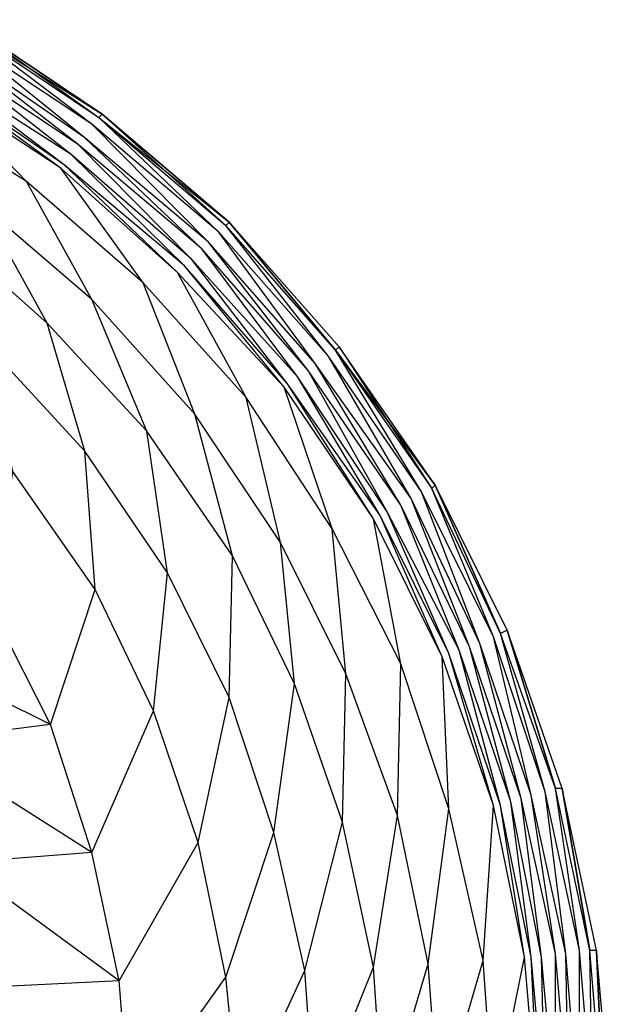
# Model space of a CAD drawing. Extents: x 0 to 1.9, y 0 to 0.8.
# Tile 15 of 15: x 1.71 to 1.9, y 0.43 to 0.75. Entities that reach past the tile are written whole.
import ezdxf

# ---------------------------------------------------------------- set-up
doc = ezdxf.new("R2010")
doc.units = 0
doc.layers.add('L2_CETUS_BQ190CEU7V_WANNE___REP', color=7, linetype='CONTINUOUS')
doc.layers.add('L3_CETUS_BQ190CEU7V_VER___REPLA', color=7, linetype='CONTINUOUS')

msp = doc.modelspace()

# ---------------------------------------------------------------- linework, layer by layer
at = {"layer": 'L2_CETUS_BQ190CEU7V_WANNE___REP', "color": 8}
for points, invisible_edges in [([(1.69371, 0.744533, 0.597), (1.73606, 0.712533, 0.599), (1.69263, 0.741333, 0.599), (1.69371, 0.744533, 0.597)], 13), ([(1.69371, 0.744533, 0.58), (1.73931, 0.715733, 0.582), (1.6948, 0.7456, 0.582), (1.69371, 0.744533, 0.58)], 14), ([(1.6948, 0.7456, 0.595), (1.73823, 0.714667, 0.597), (1.69371, 0.744533, 0.597), (1.6948, 0.7456, 0.595)], 14), ([(1.73931, 0.715733, 0.582), (1.69371, 0.744533, 0.58), (1.73823, 0.714667, 0.58), (1.73931, 0.715733, 0.582)], 13), ([(1.73606, 0.712533, 0.599), (1.69371, 0.744533, 0.597), (1.73823, 0.714667, 0.597), (1.73606, 0.712533, 0.599)], 14), ([(1.73931, 0.715733, 0.595), (1.6948, 0.7456, 0.582), (1.73931, 0.715733, 0.582), (1.73931, 0.715733, 0.595)], 13), ([(1.6948, 0.7456, 0.582), (1.73931, 0.715733, 0.595), (1.6948, 0.7456, 0.595), (1.6948, 0.7456, 0.582)], 14), ([(1.73823, 0.714667, 0.597), (1.6948, 0.7456, 0.595), (1.73931, 0.715733, 0.595), (1.73823, 0.714667, 0.597)], 13), ([(1.69263, 0.741333, 0.599), (1.73389, 0.708267, 0.6), (1.69046, 0.738133, 0.6), (1.69263, 0.741333, 0.599)], 13), ([(1.73389, 0.708267, 0.6), (1.69263, 0.741333, 0.599), (1.73606, 0.712533, 0.599), (1.73389, 0.708267, 0.6)], 14), ([(1.69046, 0.738133, 0.6), (1.73171, 0.706133, 0.6), (1.68829, 0.734933, 0.6), (1.69046, 0.738133, 0.6)], 13), ([(1.73171, 0.706133, 0.6), (1.69046, 0.738133, 0.6), (1.73389, 0.708267, 0.6), (1.73171, 0.706133, 0.6)], 14), ([(1.68829, 0.734933, 0.6), (1.72954, 0.702933, 0.599), (1.68611, 0.730667, 0.599), (1.68829, 0.734933, 0.6)], 13), ([(1.72954, 0.702933, 0.599), (1.68829, 0.734933, 0.6), (1.73171, 0.706133, 0.6), (1.72954, 0.702933, 0.599)], 14), ([(1.68611, 0.730667, 0.599), (1.72737, 0.699733, 0.597), (1.68503, 0.728533, 0.597), (1.68611, 0.730667, 0.599)], 13), ([(1.72737, 0.699733, 0.597), (1.68611, 0.730667, 0.599), (1.72954, 0.702933, 0.599), (1.72737, 0.699733, 0.597)], 14), ([(1.68394, 0.7264, 0.595), (1.71543, 0.6944, 0.593), (1.67309, 0.721067, 0.593), (1.68394, 0.7264, 0.595)], 13), ([(1.68503, 0.728533, 0.597), (1.72629, 0.698667, 0.595), (1.68394, 0.7264, 0.595), (1.68503, 0.728533, 0.597)], 13), ([(1.71543, 0.6944, 0.593), (1.68394, 0.7264, 0.595), (1.72629, 0.698667, 0.595), (1.71543, 0.6944, 0.593)], 14), ([(1.72629, 0.698667, 0.595), (1.68503, 0.728533, 0.597), (1.72737, 0.699733, 0.597), (1.72629, 0.698667, 0.595)], 14), ([(1.70131, 0.686933, 0.589), (1.67309, 0.721067, 0.593), (1.71543, 0.6944, 0.593), (1.70131, 0.686933, 0.589)], 14), ([(1.73823, 0.714667, 0.597), (1.77623, 0.6784, 0.599), (1.73606, 0.712533, 0.599), (1.73823, 0.714667, 0.597)], 13), ([(1.73823, 0.714667, 0.58), (1.77949, 0.6816, 0.582), (1.73931, 0.715733, 0.582), (1.73823, 0.714667, 0.58)], 14), ([(1.73931, 0.715733, 0.595), (1.7784, 0.680533, 0.597), (1.73823, 0.714667, 0.597), (1.73931, 0.715733, 0.595)], 14), ([(1.77949, 0.6816, 0.582), (1.73823, 0.714667, 0.58), (1.7784, 0.680533, 0.58), (1.77949, 0.6816, 0.582)], 13), ([(1.77623, 0.6784, 0.599), (1.73823, 0.714667, 0.597), (1.7784, 0.680533, 0.597), (1.77623, 0.6784, 0.599)], 14), ([(1.77949, 0.6816, 0.595), (1.73931, 0.715733, 0.582), (1.77949, 0.6816, 0.582), (1.77949, 0.6816, 0.595)], 13), ([(1.73931, 0.715733, 0.582), (1.77949, 0.6816, 0.595), (1.73931, 0.715733, 0.595), (1.73931, 0.715733, 0.582)], 14), ([(1.7784, 0.680533, 0.597), (1.73931, 0.715733, 0.595), (1.77949, 0.6816, 0.595), (1.7784, 0.680533, 0.597)], 13), ([(1.73606, 0.712533, 0.599), (1.77297, 0.6752, 0.6), (1.73389, 0.708267, 0.6), (1.73606, 0.712533, 0.599)], 13), ([(1.77297, 0.6752, 0.6), (1.73606, 0.712533, 0.599), (1.77623, 0.6784, 0.599), (1.77297, 0.6752, 0.6)], 14), ([(1.73389, 0.708267, 0.6), (1.7708, 0.673067, 0.6), (1.73171, 0.706133, 0.6), (1.73389, 0.708267, 0.6)], 13), ([(1.7708, 0.673067, 0.6), (1.73389, 0.708267, 0.6), (1.77297, 0.6752, 0.6), (1.7708, 0.673067, 0.6)], 14), ([(1.73171, 0.706133, 0.6), (1.76754, 0.669867, 0.599), (1.72954, 0.702933, 0.599), (1.73171, 0.706133, 0.6)], 13), ([(1.76754, 0.669867, 0.599), (1.73171, 0.706133, 0.6), (1.7708, 0.673067, 0.6), (1.76754, 0.669867, 0.599)], 14), ([(1.72954, 0.702933, 0.599), (1.76537, 0.667733, 0.597), (1.72737, 0.699733, 0.597), (1.72954, 0.702933, 0.599)], 13), ([(1.76537, 0.667733, 0.597), (1.72954, 0.702933, 0.599), (1.76754, 0.669867, 0.599), (1.76537, 0.667733, 0.597)], 14), ([(1.72629, 0.698667, 0.595), (1.75234, 0.6624, 0.593), (1.71543, 0.6944, 0.593), (1.72629, 0.698667, 0.595)], 13), ([(1.72737, 0.699733, 0.597), (1.7632, 0.6656, 0.595), (1.72629, 0.698667, 0.595), (1.72737, 0.699733, 0.597)], 13), ([(1.75234, 0.6624, 0.593), (1.72629, 0.698667, 0.595), (1.7632, 0.6656, 0.595), (1.75234, 0.6624, 0.593)], 14), ([(1.7632, 0.6656, 0.595), (1.72737, 0.699733, 0.597), (1.76537, 0.667733, 0.597), (1.7632, 0.6656, 0.595)], 14), ([(1.71543, 0.6944, 0.593), (1.73606, 0.657067, 0.589), (1.70131, 0.686933, 0.589), (1.71543, 0.6944, 0.593)], 13), ([(1.73606, 0.657067, 0.589), (1.71543, 0.6944, 0.593), (1.75234, 0.6624, 0.593), (1.73606, 0.657067, 0.589)], 14), ([(1.70131, 0.686933, 0.589), (1.72194, 0.6496, 0.583), (1.6872, 0.680533, 0.583), (1.70131, 0.686933, 0.589)], 13), ([(1.72194, 0.6496, 0.583), (1.70131, 0.686933, 0.589), (1.73606, 0.657067, 0.589), (1.72194, 0.6496, 0.583)], 14), ([(1.7024, 0.6432, 0.572), (1.6872, 0.680533, 0.583), (1.72194, 0.6496, 0.583), (1.7024, 0.6432, 0.572)], 14), ([(1.7784, 0.680533, 0.597), (1.81097, 0.638933, 0.599), (1.77623, 0.6784, 0.599), (1.7784, 0.680533, 0.597)], 13), ([(1.81314, 0.641067, 0.58), (1.77949, 0.6816, 0.582), (1.7784, 0.680533, 0.58), (1.81314, 0.641067, 0.58)], 13), ([(1.77949, 0.6816, 0.595), (1.81314, 0.641067, 0.597), (1.7784, 0.680533, 0.597), (1.77949, 0.6816, 0.595)], 13), ([(1.81097, 0.638933, 0.599), (1.7784, 0.680533, 0.597), (1.81314, 0.641067, 0.597), (1.81097, 0.638933, 0.599)], 14), ([(1.77949, 0.6816, 0.582), (1.81314, 0.641067, 0.58), (1.81423, 0.642133, 0.582), (1.77949, 0.6816, 0.582)], 14), ([(1.77949, 0.6816, 0.595), (1.81423, 0.642133, 0.582), (1.81423, 0.642133, 0.595), (1.77949, 0.6816, 0.595)], 13), ([(1.81423, 0.642133, 0.582), (1.77949, 0.6816, 0.595), (1.77949, 0.6816, 0.582), (1.81423, 0.642133, 0.582)], 14), ([(1.81314, 0.641067, 0.597), (1.77949, 0.6816, 0.595), (1.81423, 0.642133, 0.595), (1.81314, 0.641067, 0.597)], 14), ([(1.77623, 0.6784, 0.599), (1.80663, 0.6368, 0.6), (1.77297, 0.6752, 0.6), (1.77623, 0.6784, 0.599)], 13), ([(1.80663, 0.6368, 0.6), (1.77623, 0.6784, 0.599), (1.81097, 0.638933, 0.599), (1.80663, 0.6368, 0.6)], 14), ([(1.7708, 0.673067, 0.6), (1.8012, 0.632533, 0.599), (1.76754, 0.669867, 0.599), (1.7708, 0.673067, 0.6)], 13), ([(1.77297, 0.6752, 0.6), (1.80446, 0.634667, 0.6), (1.7708, 0.673067, 0.6), (1.77297, 0.6752, 0.6)], 13), ([(1.8012, 0.632533, 0.599), (1.7708, 0.673067, 0.6), (1.80446, 0.634667, 0.6), (1.8012, 0.632533, 0.599)], 14), ([(1.80446, 0.634667, 0.6), (1.77297, 0.6752, 0.6), (1.80663, 0.6368, 0.6), (1.80446, 0.634667, 0.6)], 14), ([(1.76754, 0.669867, 0.599), (1.79794, 0.6304, 0.597), (1.76537, 0.667733, 0.597), (1.76754, 0.669867, 0.599)], 13), ([(1.79794, 0.6304, 0.597), (1.76754, 0.669867, 0.599), (1.8012, 0.632533, 0.599), (1.79794, 0.6304, 0.597)], 14), ([(1.76537, 0.667733, 0.597), (1.79686, 0.629333, 0.595), (1.7632, 0.6656, 0.595), (1.76537, 0.667733, 0.597)], 13), ([(1.79686, 0.629333, 0.595), (1.76537, 0.667733, 0.597), (1.79794, 0.6304, 0.597), (1.79686, 0.629333, 0.595)], 14), ([(1.7632, 0.6656, 0.595), (1.78491, 0.626133, 0.593), (1.75234, 0.6624, 0.593), (1.7632, 0.6656, 0.595)], 13), ([(1.78491, 0.626133, 0.593), (1.7632, 0.6656, 0.595), (1.79686, 0.629333, 0.595), (1.78491, 0.626133, 0.593)], 14), ([(1.75234, 0.6624, 0.593), (1.76863, 0.6208, 0.589), (1.73606, 0.657067, 0.589), (1.75234, 0.6624, 0.593)], 13), ([(1.76863, 0.6208, 0.589), (1.75234, 0.6624, 0.593), (1.78491, 0.626133, 0.593), (1.76863, 0.6208, 0.589)], 14), ([(1.73606, 0.657067, 0.589), (1.75343, 0.615467, 0.583), (1.72194, 0.6496, 0.583), (1.73606, 0.657067, 0.589)], 13), ([(1.75343, 0.615467, 0.583), (1.73606, 0.657067, 0.589), (1.76863, 0.6208, 0.589), (1.75343, 0.615467, 0.583)], 14), ([(1.72194, 0.6496, 0.583), (1.73389, 0.609067, 0.572), (1.7024, 0.6432, 0.572), (1.72194, 0.6496, 0.583)], 13), ([(1.73389, 0.609067, 0.572), (1.72194, 0.6496, 0.583), (1.75343, 0.615467, 0.583), (1.73389, 0.609067, 0.572)], 14), ([(1.71109, 0.602667, 0.559), (1.7024, 0.6432, 0.572), (1.73389, 0.609067, 0.572), (1.71109, 0.602667, 0.559)], 14), ([(1.81314, 0.641067, 0.58), (1.84463, 0.5984, 0.582), (1.81423, 0.642133, 0.582), (1.81314, 0.641067, 0.58)], 14), ([(1.84463, 0.5984, 0.595), (1.81314, 0.641067, 0.597), (1.81423, 0.642133, 0.595), (1.84463, 0.5984, 0.595)], 14), ([(1.81423, 0.642133, 0.595), (1.84463, 0.5984, 0.582), (1.84463, 0.5984, 0.595), (1.81423, 0.642133, 0.595)], 13), ([(1.84463, 0.5984, 0.582), (1.81423, 0.642133, 0.595), (1.81423, 0.642133, 0.582), (1.84463, 0.5984, 0.582)], 14), ([(1.81097, 0.638933, 0.599), (1.83703, 0.594133, 0.6), (1.80663, 0.6368, 0.6), (1.81097, 0.638933, 0.599)], 13), ([(1.81314, 0.641067, 0.597), (1.84029, 0.596267, 0.599), (1.81097, 0.638933, 0.599), (1.81314, 0.641067, 0.597)], 13), ([(1.83703, 0.594133, 0.6), (1.81097, 0.638933, 0.599), (1.84029, 0.596267, 0.599), (1.83703, 0.594133, 0.6)], 14), ([(1.84463, 0.5984, 0.582), (1.81314, 0.641067, 0.58), (1.84354, 0.597333, 0.58), (1.84463, 0.5984, 0.582)], 13), ([(1.81314, 0.641067, 0.597), (1.84463, 0.5984, 0.595), (1.84354, 0.597333, 0.597), (1.81314, 0.641067, 0.597)], 13), ([(1.84029, 0.596267, 0.599), (1.81314, 0.641067, 0.597), (1.84354, 0.597333, 0.597), (1.84029, 0.596267, 0.599)], 14), ([(1.80663, 0.6368, 0.6), (1.83377, 0.592, 0.6), (1.80446, 0.634667, 0.6), (1.80663, 0.6368, 0.6)], 13), ([(1.83377, 0.592, 0.6), (1.80663, 0.6368, 0.6), (1.83703, 0.594133, 0.6), (1.83377, 0.592, 0.6)], 14), ([(1.8012, 0.632533, 0.599), (1.82726, 0.5888, 0.597), (1.79794, 0.6304, 0.597), (1.8012, 0.632533, 0.599)], 13), ([(1.80446, 0.634667, 0.6), (1.82943, 0.589867, 0.599), (1.8012, 0.632533, 0.599), (1.80446, 0.634667, 0.6)], 13), ([(1.82726, 0.5888, 0.597), (1.8012, 0.632533, 0.599), (1.82943, 0.589867, 0.599), (1.82726, 0.5888, 0.597)], 14), ([(1.82943, 0.589867, 0.599), (1.80446, 0.634667, 0.6), (1.83377, 0.592, 0.6), (1.82943, 0.589867, 0.599)], 14), ([(1.79686, 0.629333, 0.595), (1.81206, 0.584533, 0.593), (1.78491, 0.626133, 0.593), (1.79686, 0.629333, 0.595)], 13), ([(1.79794, 0.6304, 0.597), (1.82509, 0.587733, 0.595), (1.79686, 0.629333, 0.595), (1.79794, 0.6304, 0.597)], 13), ([(1.81206, 0.584533, 0.593), (1.79686, 0.629333, 0.595), (1.82509, 0.587733, 0.595), (1.81206, 0.584533, 0.593)], 14), ([(1.82509, 0.587733, 0.595), (1.79794, 0.6304, 0.597), (1.82726, 0.5888, 0.597), (1.82509, 0.587733, 0.595)], 14), ([(1.78491, 0.626133, 0.593), (1.79577, 0.580267, 0.589), (1.76863, 0.6208, 0.589), (1.78491, 0.626133, 0.593)], 13), ([(1.79577, 0.580267, 0.589), (1.78491, 0.626133, 0.593), (1.81206, 0.584533, 0.593), (1.79577, 0.580267, 0.589)], 14), ([(1.76863, 0.6208, 0.589), (1.78057, 0.576, 0.583), (1.75343, 0.615467, 0.583), (1.76863, 0.6208, 0.589)], 13), ([(1.78057, 0.576, 0.583), (1.76863, 0.6208, 0.589), (1.79577, 0.580267, 0.589), (1.78057, 0.576, 0.583)], 14), ([(1.75343, 0.615467, 0.583), (1.75994, 0.570667, 0.572), (1.73389, 0.609067, 0.572), (1.75343, 0.615467, 0.583)], 13), ([(1.75994, 0.570667, 0.572), (1.75343, 0.615467, 0.583), (1.78057, 0.576, 0.583), (1.75994, 0.570667, 0.572)], 14), ([(1.73389, 0.609067, 0.572), (1.73714, 0.565333, 0.559), (1.71109, 0.602667, 0.559), (1.73389, 0.609067, 0.572)], 13), ([(1.73714, 0.565333, 0.559), (1.73389, 0.609067, 0.572), (1.75994, 0.570667, 0.572), (1.73714, 0.565333, 0.559)], 14), ([(1.70457, 0.558933, 0.53), (1.71109, 0.602667, 0.559), (1.73714, 0.565333, 0.559), (1.70457, 0.558933, 0.53)], 14), ([(1.86526, 0.551467, 0.58), (1.84463, 0.5984, 0.582), (1.84354, 0.597333, 0.58), (1.86526, 0.551467, 0.58)], 13), ([(1.84463, 0.5984, 0.595), (1.86526, 0.551467, 0.597), (1.84354, 0.597333, 0.597), (1.84463, 0.5984, 0.595)], 13), ([(1.84463, 0.5984, 0.582), (1.86526, 0.551467, 0.58), (1.86743, 0.552533, 0.582), (1.84463, 0.5984, 0.582)], 14), ([(1.84463, 0.5984, 0.595), (1.86743, 0.552533, 0.582), (1.86743, 0.552533, 0.595), (1.84463, 0.5984, 0.595)], 13), ([(1.86743, 0.552533, 0.582), (1.84463, 0.5984, 0.595), (1.84463, 0.5984, 0.582), (1.86743, 0.552533, 0.582)], 14), ([(1.86526, 0.551467, 0.597), (1.84463, 0.5984, 0.595), (1.86743, 0.552533, 0.595), (1.86526, 0.551467, 0.597)], 14), ([(1.84029, 0.596267, 0.599), (1.85874, 0.548267, 0.6), (1.83703, 0.594133, 0.6), (1.84029, 0.596267, 0.599)], 13), ([(1.84354, 0.597333, 0.597), (1.86309, 0.5504, 0.599), (1.84029, 0.596267, 0.599), (1.84354, 0.597333, 0.597)], 13), ([(1.85874, 0.548267, 0.6), (1.84029, 0.596267, 0.599), (1.86309, 0.5504, 0.599), (1.85874, 0.548267, 0.6)], 14), ([(1.86309, 0.5504, 0.599), (1.84354, 0.597333, 0.597), (1.86526, 0.551467, 0.597), (1.86309, 0.5504, 0.599)], 14), ([(1.83377, 0.592, 0.6), (1.85223, 0.546133, 0.599), (1.82943, 0.589867, 0.599), (1.83377, 0.592, 0.6)], 13), ([(1.83703, 0.594133, 0.6), (1.85549, 0.5472, 0.6), (1.83377, 0.592, 0.6), (1.83703, 0.594133, 0.6)], 13), ([(1.85223, 0.546133, 0.599), (1.83377, 0.592, 0.6), (1.85549, 0.5472, 0.6), (1.85223, 0.546133, 0.599)], 14), ([(1.85549, 0.5472, 0.6), (1.83703, 0.594133, 0.6), (1.85874, 0.548267, 0.6), (1.85549, 0.5472, 0.6)], 14), ([(1.82726, 0.5888, 0.597), (1.8468, 0.544, 0.595), (1.82509, 0.587733, 0.595), (1.82726, 0.5888, 0.597)], 13), ([(1.82943, 0.589867, 0.599), (1.84897, 0.545067, 0.597), (1.82726, 0.5888, 0.597), (1.82943, 0.589867, 0.599)], 13), ([(1.8468, 0.544, 0.595), (1.82726, 0.5888, 0.597), (1.84897, 0.545067, 0.597), (1.8468, 0.544, 0.595)], 14), ([(1.84897, 0.545067, 0.597), (1.82943, 0.589867, 0.599), (1.85223, 0.546133, 0.599), (1.84897, 0.545067, 0.597)], 14), ([(1.82509, 0.587733, 0.595), (1.83377, 0.541867, 0.593), (1.81206, 0.584533, 0.593), (1.82509, 0.587733, 0.595)], 13), ([(1.83377, 0.541867, 0.593), (1.82509, 0.587733, 0.595), (1.8468, 0.544, 0.595), (1.83377, 0.541867, 0.593)], 14), ([(1.81206, 0.584533, 0.593), (1.8164, 0.538667, 0.589), (1.79577, 0.580267, 0.589), (1.81206, 0.584533, 0.593)], 13), ([(1.8164, 0.538667, 0.589), (1.81206, 0.584533, 0.593), (1.83377, 0.541867, 0.593), (1.8164, 0.538667, 0.589)], 14), ([(1.79577, 0.580267, 0.589), (1.80011, 0.535467, 0.583), (1.78057, 0.576, 0.583), (1.79577, 0.580267, 0.589)], 13), ([(1.80011, 0.535467, 0.583), (1.79577, 0.580267, 0.589), (1.8164, 0.538667, 0.589), (1.80011, 0.535467, 0.583)], 14), ([(1.78057, 0.576, 0.583), (1.77949, 0.5312, 0.572), (1.75994, 0.570667, 0.572), (1.78057, 0.576, 0.583)], 13), ([(1.77949, 0.5312, 0.572), (1.78057, 0.576, 0.583), (1.80011, 0.535467, 0.583), (1.77949, 0.5312, 0.572)], 14), ([(1.75994, 0.570667, 0.572), (1.7556, 0.526933, 0.559), (1.73714, 0.565333, 0.559), (1.75994, 0.570667, 0.572)], 13), ([(1.7556, 0.526933, 0.559), (1.75994, 0.570667, 0.572), (1.77949, 0.5312, 0.572), (1.7556, 0.526933, 0.559)], 14), ([(1.73714, 0.565333, 0.559), (1.72303, 0.522667, 0.53), (1.70457, 0.558933, 0.53), (1.73714, 0.565333, 0.559)], 13), ([(1.72303, 0.522667, 0.53), (1.73714, 0.565333, 0.559), (1.7556, 0.526933, 0.559), (1.72303, 0.522667, 0.53)], 14), ([(1.72303, 0.522667, 0.53), (1.66223, 0.552533, 0.48), (1.70457, 0.558933, 0.53), (1.72303, 0.522667, 0.53)], 14), ([(1.66223, 0.552533, 0.48), (1.72303, 0.522667, 0.53), (1.68069, 0.517333, 0.48), (1.66223, 0.552533, 0.48)], 13), ([(1.86526, 0.551467, 0.597), (1.87937, 0.501333, 0.599), (1.86309, 0.5504, 0.599), (1.86526, 0.551467, 0.597)], 13), ([(1.88263, 0.5024, 0.58), (1.86743, 0.552533, 0.582), (1.86526, 0.551467, 0.58), (1.88263, 0.5024, 0.58)], 13), ([(1.86743, 0.552533, 0.595), (1.88263, 0.5024, 0.597), (1.86526, 0.551467, 0.597), (1.86743, 0.552533, 0.595)], 13), ([(1.87937, 0.501333, 0.599), (1.86526, 0.551467, 0.597), (1.88263, 0.5024, 0.597), (1.87937, 0.501333, 0.599)], 14), ([(1.86743, 0.552533, 0.582), (1.88263, 0.5024, 0.58), (1.8848, 0.5024, 0.582), (1.86743, 0.552533, 0.582)], 14), ([(1.86743, 0.552533, 0.595), (1.8848, 0.5024, 0.582), (1.8848, 0.5024, 0.595), (1.86743, 0.552533, 0.595)], 13), ([(1.8848, 0.5024, 0.582), (1.86743, 0.552533, 0.595), (1.86743, 0.552533, 0.582), (1.8848, 0.5024, 0.582)], 14), ([(1.88263, 0.5024, 0.597), (1.86743, 0.552533, 0.595), (1.8848, 0.5024, 0.595), (1.88263, 0.5024, 0.597)], 14), ([(1.85874, 0.548267, 0.6), (1.87177, 0.4992, 0.6), (1.85549, 0.5472, 0.6), (1.85874, 0.548267, 0.6)], 13), ([(1.86309, 0.5504, 0.599), (1.87503, 0.500267, 0.6), (1.85874, 0.548267, 0.6), (1.86309, 0.5504, 0.599)], 13), ([(1.87177, 0.4992, 0.6), (1.85874, 0.548267, 0.6), (1.87503, 0.500267, 0.6), (1.87177, 0.4992, 0.6)], 14), ([(1.87503, 0.500267, 0.6), (1.86309, 0.5504, 0.599), (1.87937, 0.501333, 0.599), (1.87503, 0.500267, 0.6)], 14), ([(1.84897, 0.545067, 0.597), (1.86309, 0.497067, 0.595), (1.8468, 0.544, 0.595), (1.84897, 0.545067, 0.597)], 13), ([(1.85223, 0.546133, 0.599), (1.86526, 0.497067, 0.597), (1.84897, 0.545067, 0.597), (1.85223, 0.546133, 0.599)], 13), ([(1.86309, 0.497067, 0.595), (1.84897, 0.545067, 0.597), (1.86526, 0.497067, 0.597), (1.86309, 0.497067, 0.595)], 14), ([(1.85549, 0.5472, 0.6), (1.86851, 0.498133, 0.599), (1.85223, 0.546133, 0.599), (1.85549, 0.5472, 0.6)], 13), ([(1.86526, 0.497067, 0.597), (1.85223, 0.546133, 0.599), (1.86851, 0.498133, 0.599), (1.86526, 0.497067, 0.597)], 14), ([(1.86851, 0.498133, 0.599), (1.85549, 0.5472, 0.6), (1.87177, 0.4992, 0.6), (1.86851, 0.498133, 0.599)], 14), ([(1.8468, 0.544, 0.595), (1.84897, 0.496, 0.593), (1.83377, 0.541867, 0.593), (1.8468, 0.544, 0.595)], 13), ([(1.84897, 0.496, 0.593), (1.8468, 0.544, 0.595), (1.86309, 0.497067, 0.595), (1.84897, 0.496, 0.593)], 14), ([(1.83377, 0.541867, 0.593), (1.83269, 0.493867, 0.589), (1.8164, 0.538667, 0.589), (1.83377, 0.541867, 0.593)], 13), ([(1.83269, 0.493867, 0.589), (1.83377, 0.541867, 0.593), (1.84897, 0.496, 0.593), (1.83269, 0.493867, 0.589)], 14), ([(1.8164, 0.538667, 0.589), (1.81531, 0.491733, 0.583), (1.80011, 0.535467, 0.583), (1.8164, 0.538667, 0.589)], 13), ([(1.81531, 0.491733, 0.583), (1.8164, 0.538667, 0.589), (1.83269, 0.493867, 0.589), (1.81531, 0.491733, 0.583)], 14), ([(1.80011, 0.535467, 0.583), (1.7936, 0.488533, 0.572), (1.77949, 0.5312, 0.572), (1.80011, 0.535467, 0.583)], 13), ([(1.7936, 0.488533, 0.572), (1.80011, 0.535467, 0.583), (1.81531, 0.491733, 0.583), (1.7936, 0.488533, 0.572)], 14), ([(1.77949, 0.5312, 0.572), (1.76971, 0.485333, 0.559), (1.7556, 0.526933, 0.559), (1.77949, 0.5312, 0.572)], 13), ([(1.76971, 0.485333, 0.559), (1.77949, 0.5312, 0.572), (1.7936, 0.488533, 0.572), (1.76971, 0.485333, 0.559)], 14), ([(1.7556, 0.526933, 0.559), (1.73606, 0.482133, 0.53), (1.72303, 0.522667, 0.53), (1.7556, 0.526933, 0.559)], 13), ([(1.73606, 0.482133, 0.53), (1.7556, 0.526933, 0.559), (1.76971, 0.485333, 0.559), (1.73606, 0.482133, 0.53)], 14), ([(1.73606, 0.482133, 0.53), (1.68069, 0.517333, 0.48), (1.72303, 0.522667, 0.53), (1.73606, 0.482133, 0.53)], 14), ([(1.68069, 0.517333, 0.48), (1.73606, 0.482133, 0.53), (1.69371, 0.478933, 0.48), (1.68069, 0.517333, 0.48)], 13), ([(1.88263, 0.5024, 0.597), (1.89023, 0.4512, 0.599), (1.87937, 0.501333, 0.599), (1.88263, 0.5024, 0.597)], 13), ([(1.89349, 0.4512, 0.58), (1.8848, 0.5024, 0.582), (1.88263, 0.5024, 0.58), (1.89349, 0.4512, 0.58)], 13), ([(1.8848, 0.5024, 0.595), (1.89349, 0.4512, 0.597), (1.88263, 0.5024, 0.597), (1.8848, 0.5024, 0.595)], 13), ([(1.89023, 0.4512, 0.599), (1.88263, 0.5024, 0.597), (1.89349, 0.4512, 0.597), (1.89023, 0.4512, 0.599)], 14), ([(1.8848, 0.5024, 0.582), (1.89349, 0.4512, 0.58), (1.89566, 0.4512, 0.582), (1.8848, 0.5024, 0.582)], 14), ([(1.8848, 0.5024, 0.595), (1.89566, 0.4512, 0.582), (1.89566, 0.4512, 0.595), (1.8848, 0.5024, 0.595)], 13), ([(1.89566, 0.4512, 0.582), (1.8848, 0.5024, 0.595), (1.8848, 0.5024, 0.582), (1.89566, 0.4512, 0.582)], 14), ([(1.89349, 0.4512, 0.597), (1.8848, 0.5024, 0.595), (1.89566, 0.4512, 0.595), (1.89349, 0.4512, 0.597)], 14), ([(1.87177, 0.4992, 0.6), (1.87829, 0.449067, 0.599), (1.86851, 0.498133, 0.599), (1.87177, 0.4992, 0.6)], 13), ([(1.87503, 0.500267, 0.6), (1.88263, 0.450133, 0.6), (1.87177, 0.4992, 0.6), (1.87503, 0.500267, 0.6)], 13), ([(1.87829, 0.449067, 0.599), (1.87177, 0.4992, 0.6), (1.88263, 0.450133, 0.6), (1.87829, 0.449067, 0.599)], 14), ([(1.87937, 0.501333, 0.599), (1.88589, 0.450133, 0.6), (1.87503, 0.500267, 0.6), (1.87937, 0.501333, 0.599)], 13), ([(1.88263, 0.450133, 0.6), (1.87503, 0.500267, 0.6), (1.88589, 0.450133, 0.6), (1.88263, 0.450133, 0.6)], 14), ([(1.88589, 0.450133, 0.6), (1.87937, 0.501333, 0.599), (1.89023, 0.4512, 0.599), (1.88589, 0.450133, 0.6)], 14), ([(1.84897, 0.496, 0.593), (1.84246, 0.446933, 0.589), (1.83269, 0.493867, 0.589), (1.84897, 0.496, 0.593)], 13), ([(1.84246, 0.446933, 0.589), (1.84897, 0.496, 0.593), (1.85983, 0.448, 0.593), (1.84246, 0.446933, 0.589)], 14), ([(1.86309, 0.497067, 0.595), (1.85983, 0.448, 0.593), (1.84897, 0.496, 0.593), (1.86309, 0.497067, 0.595)], 13), ([(1.85983, 0.448, 0.593), (1.86309, 0.497067, 0.595), (1.87286, 0.449067, 0.595), (1.85983, 0.448, 0.593)], 14), ([(1.86526, 0.497067, 0.597), (1.87286, 0.449067, 0.595), (1.86309, 0.497067, 0.595), (1.86526, 0.497067, 0.597)], 13), ([(1.86851, 0.498133, 0.599), (1.87503, 0.449067, 0.597), (1.86526, 0.497067, 0.597), (1.86851, 0.498133, 0.599)], 13), ([(1.87286, 0.449067, 0.595), (1.86526, 0.497067, 0.597), (1.87503, 0.449067, 0.597), (1.87286, 0.449067, 0.595)], 14), ([(1.87503, 0.449067, 0.597), (1.86851, 0.498133, 0.599), (1.87829, 0.449067, 0.599), (1.87503, 0.449067, 0.597)], 14), ([(1.83269, 0.493867, 0.589), (1.82509, 0.445867, 0.583), (1.81531, 0.491733, 0.583), (1.83269, 0.493867, 0.589)], 13), ([(1.82509, 0.445867, 0.583), (1.83269, 0.493867, 0.589), (1.84246, 0.446933, 0.589), (1.82509, 0.445867, 0.583)], 14), ([(1.81531, 0.491733, 0.583), (1.80337, 0.4448, 0.572), (1.7936, 0.488533, 0.572), (1.81531, 0.491733, 0.583)], 13), ([(1.80337, 0.4448, 0.572), (1.81531, 0.491733, 0.583), (1.82509, 0.445867, 0.583), (1.80337, 0.4448, 0.572)], 14), ([(1.7936, 0.488533, 0.572), (1.7784, 0.442667, 0.559), (1.76971, 0.485333, 0.559), (1.7936, 0.488533, 0.572)], 13), ([(1.7784, 0.442667, 0.559), (1.7936, 0.488533, 0.572), (1.80337, 0.4448, 0.572), (1.7784, 0.442667, 0.559)], 14), ([(1.76971, 0.485333, 0.559), (1.74474, 0.4416, 0.53), (1.73606, 0.482133, 0.53), (1.76971, 0.485333, 0.559)], 13), ([(1.74474, 0.4416, 0.53), (1.76971, 0.485333, 0.559), (1.7784, 0.442667, 0.559), (1.74474, 0.4416, 0.53)], 14), ([(1.74474, 0.4416, 0.53), (1.69371, 0.478933, 0.48), (1.73606, 0.482133, 0.53), (1.74474, 0.4416, 0.53)], 14), ([(1.69371, 0.478933, 0.48), (1.74474, 0.4416, 0.53), (1.70131, 0.439467, 0.48), (1.69371, 0.478933, 0.48)], 13), ([(1.87286, 0.449067, 0.595), (1.86309, 0.4, 0.593), (1.85983, 0.448, 0.593), (1.87286, 0.449067, 0.595)], 13), ([(1.86309, 0.4, 0.593), (1.87286, 0.449067, 0.595), (1.8772, 0.4, 0.595), (1.86309, 0.4, 0.593)], 14), ([(1.87503, 0.449067, 0.597), (1.8772, 0.4, 0.595), (1.87286, 0.449067, 0.595), (1.87503, 0.449067, 0.597)], 13), ([(1.87829, 0.449067, 0.599), (1.87937, 0.4, 0.597), (1.87503, 0.449067, 0.597), (1.87829, 0.449067, 0.599)], 13), ([(1.8772, 0.4, 0.595), (1.87503, 0.449067, 0.597), (1.87937, 0.4, 0.597), (1.8772, 0.4, 0.595)], 14), ([(1.88263, 0.450133, 0.6), (1.88263, 0.4, 0.599), (1.87829, 0.449067, 0.599), (1.88263, 0.450133, 0.6)], 13), ([(1.87937, 0.4, 0.597), (1.87829, 0.449067, 0.599), (1.88263, 0.4, 0.599), (1.87937, 0.4, 0.597)], 14), ([(1.88589, 0.450133, 0.6), (1.88697, 0.4, 0.6), (1.88263, 0.450133, 0.6), (1.88589, 0.450133, 0.6)], 13), ([(1.88263, 0.4, 0.599), (1.88263, 0.450133, 0.6), (1.88697, 0.4, 0.6), (1.88263, 0.4, 0.599)], 14), ([(1.89023, 0.4512, 0.599), (1.89023, 0.4, 0.6), (1.88589, 0.450133, 0.6), (1.89023, 0.4512, 0.599)], 13), ([(1.88697, 0.4, 0.6), (1.88589, 0.450133, 0.6), (1.89023, 0.4, 0.6), (1.88697, 0.4, 0.6)], 14), ([(1.89349, 0.4512, 0.597), (1.89457, 0.4, 0.599), (1.89023, 0.4512, 0.599), (1.89349, 0.4512, 0.597)], 13), ([(1.89023, 0.4, 0.6), (1.89023, 0.4512, 0.599), (1.89457, 0.4, 0.599), (1.89023, 0.4, 0.6)], 14), ([(1.89783, 0.4, 0.58), (1.89566, 0.4512, 0.582), (1.89349, 0.4512, 0.58), (1.89783, 0.4, 0.58)], 13), ([(1.89566, 0.4512, 0.595), (1.89783, 0.4, 0.597), (1.89349, 0.4512, 0.597), (1.89566, 0.4512, 0.595)], 13), ([(1.89457, 0.4, 0.599), (1.89349, 0.4512, 0.597), (1.89783, 0.4, 0.597), (1.89457, 0.4, 0.599)], 14), ([(1.89566, 0.4512, 0.582), (1.89783, 0.4, 0.58), (1.9, 0.4, 0.582), (1.89566, 0.4512, 0.582)], 14), ([(1.89566, 0.4512, 0.595), (1.9, 0.4, 0.582), (1.9, 0.4, 0.595), (1.89566, 0.4512, 0.595)], 13), ([(1.9, 0.4, 0.582), (1.89566, 0.4512, 0.595), (1.89566, 0.4512, 0.582), (1.9, 0.4, 0.582)], 14), ([(1.89783, 0.4, 0.597), (1.89566, 0.4512, 0.595), (1.9, 0.4, 0.595), (1.89783, 0.4, 0.597)], 14), ([(1.82509, 0.445867, 0.583), (1.80663, 0.4, 0.572), (1.80337, 0.4448, 0.572), (1.82509, 0.445867, 0.583)], 13), ([(1.80663, 0.4, 0.572), (1.82509, 0.445867, 0.583), (1.82834, 0.4, 0.583), (1.80663, 0.4, 0.572)], 14), ([(1.84246, 0.446933, 0.589), (1.82834, 0.4, 0.583), (1.82509, 0.445867, 0.583), (1.84246, 0.446933, 0.589)], 13), ([(1.82834, 0.4, 0.583), (1.84246, 0.446933, 0.589), (1.84571, 0.4, 0.589), (1.82834, 0.4, 0.583)], 14), ([(1.85983, 0.448, 0.593), (1.84571, 0.4, 0.589), (1.84246, 0.446933, 0.589), (1.85983, 0.448, 0.593)], 13), ([(1.84571, 0.4, 0.589), (1.85983, 0.448, 0.593), (1.86309, 0.4, 0.593), (1.84571, 0.4, 0.589)], 14), ([(1.7784, 0.442667, 0.559), (1.748, 0.4, 0.53), (1.74474, 0.4416, 0.53), (1.7784, 0.442667, 0.559)], 13), ([(1.748, 0.4, 0.53), (1.7784, 0.442667, 0.559), (1.78274, 0.4, 0.559), (1.748, 0.4, 0.53)], 14), ([(1.80337, 0.4448, 0.572), (1.78274, 0.4, 0.559), (1.7784, 0.442667, 0.559), (1.80337, 0.4448, 0.572)], 13), ([(1.78274, 0.4, 0.559), (1.80337, 0.4448, 0.572), (1.80663, 0.4, 0.572), (1.78274, 0.4, 0.559)], 14), ([(1.748, 0.4, 0.53), (1.70131, 0.439467, 0.48), (1.74474, 0.4416, 0.53), (1.748, 0.4, 0.53)], 14), ([(1.70131, 0.439467, 0.48), (1.748, 0.4, 0.53), (1.70457, 0.4, 0.48), (1.70131, 0.439467, 0.48)], 13)]:
    msp.add_3dface(points, dxfattribs=dict(at, invisible_edges=invisible_edges))
at = {"layer": 'L3_CETUS_BQ190CEU7V_VER___REPLA', "color": 8}
for points, invisible_edges in [([(1.73823, 0.714667, 0.58), (1.6948, 0.7456, 0.58), (1.69371, 0.744533, 0.58), (1.73823, 0.714667, 0.58)], 13), ([(1.6948, 0.7456, 0.58), (1.73823, 0.714667, 0.58), (1.73931, 0.715733, 0.58), (1.6948, 0.7456, 0.58)], 14), ([(1.6948, 0.7456, 0.58), (1.73931, 0.715733), (1.6948, 0.7456), (1.6948, 0.7456, 0.58)], 13), ([(1.73931, 0.715733), (1.6948, 0.7456, 0.58), (1.73931, 0.715733, 0.58), (1.73931, 0.715733)], 14), ([(1.7784, 0.680533, 0.58), (1.73931, 0.715733, 0.58), (1.73823, 0.714667, 0.58), (1.7784, 0.680533, 0.58)], 13), ([(1.73931, 0.715733, 0.58), (1.7784, 0.680533, 0.58), (1.77949, 0.6816, 0.58), (1.73931, 0.715733, 0.58)], 14), ([(1.73931, 0.715733, 0.58), (1.77949, 0.6816), (1.73931, 0.715733), (1.73931, 0.715733, 0.58)], 13), ([(1.77949, 0.6816), (1.73931, 0.715733, 0.58), (1.77949, 0.6816, 0.58), (1.77949, 0.6816)], 14), ([(1.81314, 0.641067, 0.58), (1.77949, 0.6816, 0.58), (1.7784, 0.680533, 0.58), (1.81314, 0.641067, 0.58)], 13), ([(1.77949, 0.6816, 0.58), (1.81314, 0.641067, 0.58), (1.81423, 0.642133, 0.58), (1.77949, 0.6816, 0.58)], 14), ([(1.77949, 0.6816), (1.81423, 0.642133, 0.58), (1.81423, 0.642133), (1.77949, 0.6816)], 13), ([(1.81423, 0.642133, 0.58), (1.77949, 0.6816), (1.77949, 0.6816, 0.58), (1.81423, 0.642133, 0.58)], 14), ([(1.84354, 0.597333, 0.58), (1.81423, 0.642133, 0.58), (1.81314, 0.641067, 0.58), (1.84354, 0.597333, 0.58)], 13), ([(1.81423, 0.642133, 0.58), (1.84354, 0.597333, 0.58), (1.84463, 0.5984, 0.58), (1.81423, 0.642133, 0.58)], 14), ([(1.81423, 0.642133), (1.84463, 0.5984, 0.58), (1.84463, 0.5984), (1.81423, 0.642133)], 13), ([(1.84463, 0.5984, 0.58), (1.81423, 0.642133), (1.81423, 0.642133, 0.58), (1.84463, 0.5984, 0.58)], 14), ([(1.86526, 0.551467, 0.58), (1.84463, 0.5984, 0.58), (1.84354, 0.597333, 0.58), (1.86526, 0.551467, 0.58)], 13), ([(1.84463, 0.5984, 0.58), (1.86526, 0.551467, 0.58), (1.86743, 0.552533, 0.58), (1.84463, 0.5984, 0.58)], 14), ([(1.84463, 0.5984), (1.86743, 0.552533, 0.58), (1.86743, 0.552533), (1.84463, 0.5984)], 13), ([(1.86743, 0.552533, 0.58), (1.84463, 0.5984), (1.84463, 0.5984, 0.58), (1.86743, 0.552533, 0.58)], 14), ([(1.88263, 0.5024, 0.58), (1.86743, 0.552533, 0.58), (1.86526, 0.551467, 0.58), (1.88263, 0.5024, 0.58)], 13), ([(1.86743, 0.552533, 0.58), (1.88263, 0.5024, 0.58), (1.8848, 0.5024, 0.58), (1.86743, 0.552533, 0.58)], 14), ([(1.86743, 0.552533), (1.8848, 0.5024, 0.58), (1.8848, 0.5024), (1.86743, 0.552533)], 13), ([(1.8848, 0.5024, 0.58), (1.86743, 0.552533), (1.86743, 0.552533, 0.58), (1.8848, 0.5024, 0.58)], 14), ([(1.89349, 0.4512, 0.58), (1.8848, 0.5024, 0.58), (1.88263, 0.5024, 0.58), (1.89349, 0.4512, 0.58)], 13), ([(1.8848, 0.5024, 0.58), (1.89349, 0.4512, 0.58), (1.89566, 0.4512, 0.58), (1.8848, 0.5024, 0.58)], 14), ([(1.8848, 0.5024), (1.89566, 0.4512, 0.58), (1.89566, 0.4512), (1.8848, 0.5024)], 13), ([(1.89566, 0.4512, 0.58), (1.8848, 0.5024), (1.8848, 0.5024, 0.58), (1.89566, 0.4512, 0.58)], 14), ([(1.89783, 0.4, 0.58), (1.89566, 0.4512, 0.58), (1.89349, 0.4512, 0.58), (1.89783, 0.4, 0.58)], 13), ([(1.89566, 0.4512, 0.58), (1.89783, 0.4, 0.58), (1.9, 0.4, 0.58), (1.89566, 0.4512, 0.58)], 14), ([(1.89566, 0.4512), (1.9, 0.4, 0.58), (1.9, 0.4), (1.89566, 0.4512)], 13), ([(1.9, 0.4, 0.58), (1.89566, 0.4512), (1.89566, 0.4512, 0.58), (1.9, 0.4, 0.58)], 14)]:
    msp.add_3dface(points, dxfattribs=dict(at, invisible_edges=invisible_edges))

doc.saveas('drawing.dxf')
